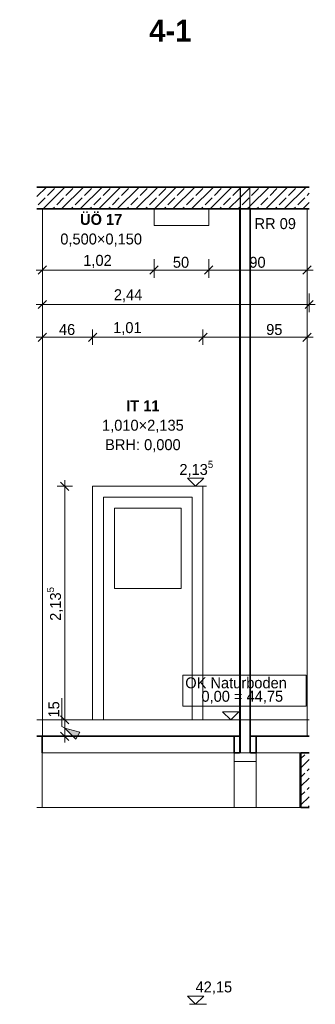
# Model space of a CAD drawing. Extents: x -22247 to 536407, y -187892 to 17509.
# Tile 51 of 75: x 396235 to 398940, y -187576 to -178575. Entities that reach past the tile are written whole.
import ezdxf
from ezdxf.lldxf.tags import DXFTag

# ---------------------------------------------------------------- set-up
doc = ezdxf.new("R2010")
doc.units = 0
doc.header["$LTSCALE"] = 50
doc.layers.get('0').update_dxf_attribs({"lineweight": 25})
for name, color, linetype, lineweight in [('01 Allgemein Beschriftung', 7, 'Continuous', 25), ('01AFU Allgemein Bemaßung', 7, 'Continuous', 25), ('20 Bodenplatte', 7, 'Continuous', 25), ('20 Dach Stb-Decke', 7, 'Continuous', 25), ('20 Fallrohre', 7, 'Continuous', 25), ('20 Fallrohre - Beschriftung', 7, 'Continuous', 25), ('20 Fenster Texte', 7, 'Continuous', 25), ('20 Fundament', 7, 'Continuous', 25), ('20 Innenwände', 7, 'Continuous', 25)]:
    doc.layers.add(name, color=color, linetype=linetype, lineweight=lineweight)
doc.styles.add('ERSTELLTER_STIL_2', font='GOTHIC.TTF')
doc.styles.add('ERSTELLTER_STIL_3', font='txt')
tags = doc.linetypes.add('Strichlinie weit', pattern=[0.529167, 0.3175, -0.211667]).pattern_tags.tags
tags[6:7] = [DXFTag(74, 4), DXFTag(75, 0), DXFTag(340, '0'), DXFTag(46, 1.0), DXFTag(50, 0.0), DXFTag(44, 0.0), DXFTag(45, 0.0)]
tags[4:5] = [DXFTag(74, 4), DXFTag(75, 0), DXFTag(340, '0'), DXFTag(46, 1.0), DXFTag(50, 0.0), DXFTag(44, 0.0), DXFTag(45, 0.0)]
tags = doc.linetypes.add('Untersicht', pattern=[0.4, 0.3, -0.1]).pattern_tags.tags
tags[6:7] = [DXFTag(74, 4), DXFTag(75, 0), DXFTag(340, '0'), DXFTag(46, 1.0), DXFTag(50, 0.0), DXFTag(44, 0.0), DXFTag(45, 0.0)]
tags[4:5] = [DXFTag(74, 4), DXFTag(75, 0), DXFTag(340, '0'), DXFTag(46, 1.0), DXFTag(50, 0.0), DXFTag(44, 0.0), DXFTag(45, 0.0)]
tags = doc.linetypes.add('Wipeout_Contour', pattern=[1, 0, -1]).pattern_tags.tags
tags[6:7] = [DXFTag(74, 4), DXFTag(75, 0), DXFTag(340, '0'), DXFTag(46, 1.0), DXFTag(50, 0.0), DXFTag(44, 0.0), DXFTag(45, 0.0)]
tags[4:5] = [DXFTag(74, 4), DXFTag(75, 0), DXFTag(340, '0'), DXFTag(46, 1.0), DXFTag(50, 0.0), DXFTag(44, 0.0), DXFTag(45, 0.0)]
pattern_1 = [(45, (395173.32, -184975.84), (-84.8528, 84.8528), []), (45, (395130.9, -184933.41), (-84.8528, 84.8528), [90, -30])]

# ---------------------------------------------------------------- blocks, each defined once
blk = doc.blocks.new('Verdeckungsfläche_A06WTXD01A', base_point=(397728.4, -184850.1))
at = {"color": 254, "linetype": 'Wipeout_Contour', "lineweight": 0, "ltscale": 0.501575, "true_color": 0xd6d6d6}
for p, q in [((398856.7, -184567.3), (397728.4, -184567.3)), ((397728.4, -184567.3), (397728.4, -184850.1)), ((398856.7, -184850.1), (398856.7, -184567.3)), ((397728.4, -184850.1), (398856.7, -184850.1))]:
    blk.add_line(p, q, dxfattribs=at)
blk = doc.blocks.new('-D232')
at = {"layer": '01AFU Allgemein Bemaßung', "color": 7, "linetype": 'Continuous', "lineweight": 13, "ltscale": 0.00028561}
for p, q in [((396.4803, -181.4411), (396.4053, -181.5161)), ((396.4428, -181.549), (396.4428, -181.4083)), ((396.9392, -181.4411), (396.8642, -181.5161)), ((396.9017, -181.549), (396.9017, -181.4083)), ((396.3866, -181.4786), (396.4428, -181.4786)), ((396.4428, -181.4786), (396.9017, -181.4786))]:
    blk.add_line(p, q, dxfattribs=at)
at = {"layer": '01AFU Allgemein Bemaßung', "color": 7, "lineweight": 13, "ltscale": 0.00028561, "insert": (396.5941, -181.4586), "char_height": 0.1, "attachment_point": 7, "style": 'ERSTELLTER_STIL_2'}
blk.add_mtext('\\A1;{\\pql;\\fCentury Gothic|b0|i0|c0|p0;\\W1.000000;46}', dxfattribs=at)
blk = doc.blocks.new('-D233')
at = {"layer": '01AFU Allgemein Bemaßung', "color": 7, "linetype": 'Continuous', "lineweight": 13, "ltscale": 0.00028561}
for p, q in [((396.9392, -181.4411), (396.8642, -181.5161)), ((396.9017, -181.549), (396.9017, -181.4083)), ((397.9492, -181.4411), (397.8742, -181.5161)), ((397.9117, -181.549), (397.9117, -181.4083)), ((396.9017, -181.4786), (397.9117, -181.4786))]:
    blk.add_line(p, q, dxfattribs=at)
at = {"layer": '01AFU Allgemein Bemaßung', "color": 7, "lineweight": 13, "ltscale": 0.00028561, "insert": (397.0899, -181.4586), "char_height": 0.1, "attachment_point": 7, "style": 'ERSTELLTER_STIL_2'}
blk.add_mtext('\\A1;{\\pql;\\fCentury Gothic|b0|i0|c0|p0;\\W1.000000;1,01}', dxfattribs=at)
blk = doc.blocks.new('-D234')
at = {"layer": '01AFU Allgemein Bemaßung', "color": 7, "linetype": 'Continuous', "lineweight": 13, "ltscale": 0.00028561}
for p, q in [((397.9492, -181.4411), (397.8742, -181.5161)), ((397.9117, -181.549), (397.9117, -181.4083)), ((398.8261, -181.5161), (398.9011, -181.4411)), ((398.8636, -181.549), (398.8636, -181.4083)), ((397.9117, -181.4786), (398.8636, -181.4786)), ((398.8636, -181.4786), (398.9199, -181.4786))]:
    blk.add_line(p, q, dxfattribs=at)
at = {"layer": '01AFU Allgemein Bemaßung', "color": 7, "lineweight": 13, "ltscale": 0.00028561, "insert": (398.4901, -181.4586), "char_height": 0.1, "attachment_point": 7, "style": 'ERSTELLTER_STIL_2'}
blk.add_mtext('\\A1;{\\pql;\\fCentury Gothic|b0|i0|c0|p0;\\W1.000000;95}', dxfattribs=at)
blk = doc.blocks.new('-D235')
at = {"layer": '01AFU Allgemein Bemaßung', "linetype": 'Continuous', "lineweight": 13, "ltscale": 0.00028561}
blk.add_hatch(color=7, dxfattribs=at).paths.add_polyline_path([(396.6467, -185.0508), (396.7491, -185.1533), (396.7866, -185.0883)])
at = {"layer": '01AFU Allgemein Bemaßung', "color": 7, "linetype": 'Continuous', "lineweight": 13, "ltscale": 0.00028561}
for p, q in [((396.6202, -184.9758), (396.6202, -184.7765)), ((396.6092, -184.9383), (396.6842, -185.0133)), ((396.717, -184.9758), (396.5764, -184.9758)), ((396.6202, -185.0355), (396.6202, -184.9758)), ((396.6467, -185.0508), (396.6202, -185.0355)), ((396.6467, -185.1258), (396.6467, -184.9758)), ((396.717, -185.1258), (396.5764, -185.1258)), ((396.6092, -185.0883), (396.6842, -185.1633)), ((396.6467, -185.0508), (396.7866, -185.0883)), ((396.6467, -185.0508), (396.7491, -185.1533)), ((396.6467, -185.1821), (396.6467, -185.1258)), ((396.7866, -185.0883), (396.7491, -185.1533))]:
    blk.add_line(p, q, dxfattribs=at)
blk = doc.blocks.new('-D236')
at = {"layer": '01AFU Allgemein Bemaßung', "color": 7, "linetype": 'Continuous', "lineweight": 13, "ltscale": 0.00028561}
for p, q in [((396.6467, -182.8408), (396.6467, -182.7846)), ((396.717, -182.8408), (396.5764, -182.8408)), ((396.6842, -182.8783), (396.6092, -182.8033)), ((396.6467, -184.9758), (396.6467, -182.8408)), ((396.6202, -184.9758), (396.6202, -184.7765)), ((396.6092, -184.9383), (396.6842, -185.0133)), ((396.717, -184.9758), (396.5764, -184.9758))]:
    blk.add_line(p, q, dxfattribs=at)
at = {"layer": '01AFU Allgemein Bemaßung', "color": 7, "lineweight": 13, "ltscale": 0.00028561, "char_height": 0.1, "attachment_point": 7, "rotation": 90, "style": 'ERSTELLTER_STIL_2'}
for s, insert in [('\\A1;{\\pql;\\fCentury Gothic|b0|i0|c0|p0;\\W1.000000;2,13\\fCentury Gothic|b0|i0|c0|p0;\\W1.000000;\\A1{\\H.66x;\\S5^  ;}}', (396.6418, -184.0711)), ('\\A1;{\\pql;\\fCentury Gothic|b0|i0|c0|p0;\\W1.000000;15}', (396.5988, -184.9544))]:
    blk.add_mtext(s, dxfattribs=dict(at, insert=insert))
blk = doc.blocks.new('-D237')
at = {"layer": '01AFU Allgemein Bemaßung', "color": 7, "linetype": 'Continuous', "lineweight": 13, "ltscale": 0.00028561}
for p, q in [((398.8834, -181.249), (398.8834, -181.0786)), ((396.4803, -181.1411), (396.4053, -181.2161)), ((396.4428, -181.2786), (396.4428, -181.1083)), ((398.8459, -181.2161), (398.9209, -181.1411)), ((396.3866, -181.1786), (396.4428, -181.1786)), ((396.4428, -181.1786), (398.8834, -181.1786)), ((398.8834, -181.1786), (398.9396, -181.1786))]:
    blk.add_line(p, q, dxfattribs=at)
at = {"layer": '01AFU Allgemein Bemaßung', "color": 7, "lineweight": 13, "ltscale": 0.00028561, "insert": (397.0965, -181.1581), "char_height": 0.1, "attachment_point": 7, "style": 'ERSTELLTER_STIL_2'}
blk.add_mtext('\\A1;{\\pql;\\fCentury Gothic|b0|i0|c0|p0;\\W1.000000;2,44}', dxfattribs=at)
blk = doc.blocks.new('-D238')
at = {"layer": '01AFU Allgemein Bemaßung', "color": 7, "linetype": 'Continuous', "lineweight": 13, "ltscale": 0.00028561}
for p, q in [((396.4428, -180.9345), (396.4428, -180.7642)), ((397.4645, -180.9345), (397.4645, -180.7642)), ((396.3866, -180.8642), (396.4428, -180.8642)), ((396.4803, -180.8267), (396.4053, -180.9017)), ((396.4428, -180.8642), (397.4645, -180.8642)), ((397.502, -180.8267), (397.427, -180.9017))]:
    blk.add_line(p, q, dxfattribs=at)
at = {"layer": '01AFU Allgemein Bemaßung', "color": 7, "lineweight": 13, "ltscale": 0.00028561, "insert": (396.8168, -180.8442), "char_height": 0.1, "attachment_point": 7, "style": 'ERSTELLTER_STIL_2'}
blk.add_mtext('\\A1;{\\pql;\\fCentury Gothic|b0|i0|c0|p0;\\W1.000000;1,02}', dxfattribs=at)
blk = doc.blocks.new('-D239')
at = {"layer": '01AFU Allgemein Bemaßung', "color": 7, "linetype": 'Continuous', "lineweight": 13, "ltscale": 0.00028561}
for p, q in [((397.4645, -180.9345), (397.4645, -180.7642)), ((397.9645, -180.9345), (397.9645, -180.7642)), ((397.502, -180.8267), (397.427, -180.9017)), ((397.4645, -180.8642), (397.9645, -180.8642)), ((398.002, -180.8267), (397.927, -180.9017))]:
    blk.add_line(p, q, dxfattribs=at)
at = {"layer": '01AFU Allgemein Bemaßung', "color": 7, "lineweight": 13, "ltscale": 0.00028561, "insert": (397.6363, -180.8442), "char_height": 0.1, "attachment_point": 7, "style": 'ERSTELLTER_STIL_2'}
blk.add_mtext('\\A1;{\\pql;\\fCentury Gothic|b0|i0|c0|p0;\\W1.000000;50}', dxfattribs=at)
blk = doc.blocks.new('-D240')
at = {"layer": '01AFU Allgemein Bemaßung', "color": 7, "linetype": 'Continuous', "lineweight": 13, "ltscale": 0.00028561}
for p, q in [((397.9645, -180.9345), (397.9645, -180.7642)), ((398.8636, -180.9345), (398.8636, -180.7642)), ((398.002, -180.8267), (397.927, -180.9017)), ((397.9645, -180.8642), (398.8636, -180.8642)), ((398.8261, -180.9017), (398.9011, -180.8267)), ((398.8636, -180.8642), (398.9199, -180.8642))]:
    blk.add_line(p, q, dxfattribs=at)
at = {"layer": '01AFU Allgemein Bemaßung', "color": 7, "lineweight": 13, "ltscale": 0.00028561, "insert": (398.3358, -180.8442), "char_height": 0.1, "attachment_point": 7, "style": 'ERSTELLTER_STIL_2'}
blk.add_mtext('\\A1;{\\pql;\\fCentury Gothic|b0|i0|c0|p0;\\W1.000000;90}', dxfattribs=at)

msp = doc.modelspace()

# ---------------------------------------------------------------- hatches: boundary and pattern name
at = {"layer": '20 Dach Stb-Decke', "linetype": 'Continuous', "lineweight": 13, "ltscale": 0.00028561, "true_color": 0x000100}
h = msp.add_hatch(dxfattribs=at)
h.set_pattern_fill('Beton_Stahlbeton_000a', color=98, scale=1000, style=0, pattern_type=2)
h.set_pattern_definition(pattern_1)
h.paths.add_polyline_path([(396393.2, -180305.8), (398252.2, -180305.8), (398252.2, -180105.8), (396393.2, -180105.8)])
h = msp.add_hatch(dxfattribs=at)
h.set_pattern_fill('Beton_Stahlbeton_000a', color=98, scale=1000, style=0, pattern_type=2)
h.set_pattern_definition(pattern_1)
h.paths.add_polyline_path([(398339.2, -180105.8), (398254.5, -180105.8), (398254.5, -180305.8), (398339.2, -180305.8)])
h = msp.add_hatch(dxfattribs=at)
h.set_pattern_fill('Beton_Stahlbeton_000a', color=98, scale=1000, style=0, pattern_type=2)
h.set_pattern_definition(pattern_1)
h.paths.add_polyline_path([(398883.4, -180105.8), (398341.5, -180105.8), (398341.5, -180305.8), (398883.4, -180305.8)])
at = {"layer": '20 Fundament', "linetype": 'Continuous', "lineweight": 13, "ltscale": 0.00028561, "true_color": 0x000100}
h = msp.add_hatch(dxfattribs=at)
h.set_pattern_fill('Beton_Stahlbeton_000a', color=98, scale=1000, style=0, pattern_type=2)
h.set_pattern_definition(pattern_1)
h.paths.add_polyline_path([(398883.4, -185275.8), (398808.5, -185275.8), (398808.5, -185775.8), (398883.4, -185775.8)])

# ---------------------------------------------------------------- linework, layer by layer
at = {"layer": '01AFU Allgemein Bemaßung', "color": 7, "linetype": 'Continuous', "lineweight": 13, "ltscale": 0.00028561}
for p, q in [((397844, -182840.8), (397769, -182765.8)), ((397769, -182765.8), (397919, -182765.8)), ((397919, -182765.8), (397844, -182840.8)), ((397844, -182840.8), (397787.8, -182840.8)), ((397844, -182840.8), (397944, -182840.8)), ((398165.9, -184975.8), (398090.9, -184900.8)), ((398090.9, -184900.8), (398240.9, -184900.8)), ((398240.9, -184900.8), (398165.9, -184975.8)), ((398165.9, -184975.8), (397915.9, -184975.8)), ((398165.9, -184975.8), (398222.1, -184975.8)), ((397844, -187575.8), (397769, -187500.8)), ((397769, -187500.8), (397919, -187500.8)), ((397919, -187500.8), (397844, -187575.8)), ((397844, -187575.8), (397787.8, -187575.8)), ((397844, -187575.8), (397944, -187575.8))]:
    msp.add_line(p, q, dxfattribs=at)
at = {"layer": '20 Bodenplatte', "color": 7, "linetype": 'Continuous', "lineweight": 35, "ltscale": 0.015006}
for p, q in [((396393.2, -185125.8), (396441.1, -185125.8)), ((396441.1, -185125.8), (398198.6, -185125.8)), ((396441.1, -185275.8), (396441.1, -185125.8)), ((398198.6, -185125.8), (398246.9, -185125.8)), ((398198.6, -185275.8), (398198.6, -185125.8)), ((398346.7, -185125.8), (398398.6, -185125.8)), ((398398.6, -185125.8), (398883.4, -185125.8)), ((398398.6, -185275.8), (398398.6, -185125.8)), ((398198.6, -185275.8), (398246.9, -185275.8)), ((398346.7, -185275.8), (398398.6, -185275.8))]:
    msp.add_line(p, q, dxfattribs=at)
at = {"layer": '20 Dach Stb-Decke', "color": 7, "linetype": 'Continuous', "lineweight": 35, "ltscale": 0.015006}
for p, q in [((398252.2, -180105.8), (396393.2, -180105.8)), ((398254.5, -180105.8), (398252.2, -180105.8)), ((398339.2, -180105.8), (398254.5, -180105.8)), ((398341.5, -180105.8), (398339.2, -180105.8)), ((398883.4, -180105.8), (398341.5, -180105.8)), ((398883.4, -180305.8), (396393.2, -180305.8))]:
    msp.add_line(p, q, dxfattribs=at)
at = {"layer": '20 Dach Stb-Decke', "color": 30, "linetype": 'Untersicht', "lineweight": 18, "ltscale": 0.00026244, "true_color": 0xff7300}
msp.add_line((398883.4, -184975.8), (396393.2, -184975.8), dxfattribs=at)
at = {"layer": '20 Dach Stb-Decke', "color": 7, "linetype": 'Strichlinie weit', "lineweight": 13, "ltscale": 0.00028561}
msp.add_line((398799.7, -185275.8), (396436.6, -185275.8), dxfattribs=at)
at = {"layer": '20 Fallrohre', "color": 7, "linetype": 'Continuous', "lineweight": 18, "ltscale": 0.00105}
for p, q in [((398252.2, -180105.8), (398252.2, -185275.8)), ((398254.5, -180105.8), (398254.5, -185275.8)), ((398339.2, -180105.8), (398339.2, -185275.8)), ((398341.5, -180105.8), (398341.5, -185275.8)), ((398254.5, -185275.8), (398252.2, -185275.8)), ((398341.5, -185275.8), (398339.2, -185275.8))]:
    msp.add_line(p, q, dxfattribs=at)
at = {"layer": '20 Fallrohre', "color": 253, "linetype": 'Continuous', "lineweight": 18, "ltscale": 0.00105, "true_color": 0x9f9f9f}
for p, q in [((398246.9, -185275.8), (398246.9, -180305.8)), ((398346.7, -185275.8), (398346.7, -180305.8)), ((398248.3, -185275.8), (398246.9, -185275.8)), ((398251.2, -185275.8), (398248.3, -185275.8)), ((398252.2, -185275.8), (398251.2, -185275.8)), ((398254.5, -185275.8), (398257.9, -185275.8)), ((398257.9, -185275.8), (398263.3, -185275.8)), ((398263.3, -185275.8), (398269.8, -185275.8)), ((398269.8, -185275.8), (398277.1, -185275.8)), ((398277.1, -185275.8), (398285, -185275.8)), ((398285, -185275.8), (398293.3, -185275.8)), ((398293.3, -185275.8), (398301.6, -185275.8)), ((398301.6, -185275.8), (398309.9, -185275.8)), ((398309.9, -185275.8), (398317.7, -185275.8)), ((398317.7, -185275.8), (398324.9, -185275.8)), ((398324.9, -185275.8), (398331.2, -185275.8)), ((398331.2, -185275.8), (398336.5, -185275.8)), ((398336.5, -185275.8), (398339.2, -185275.8)), ((398341.8, -185275.8), (398341.5, -185275.8)), ((398344.9, -185275.8), (398341.8, -185275.8)), ((398346.5, -185275.8), (398344.9, -185275.8)), ((398346.7, -185275.8), (398346.5, -185275.8))]:
    msp.add_line(p, q, dxfattribs=at)
at = {"layer": '20 Fundament', "color": 7, "linetype": 'Continuous', "lineweight": 18, "ltscale": 0.00105}
for p, q in [((396441.1, -185275.8), (396441.1, -185775.8)), ((398198.6, -185355.8), (398198.6, -185275.8)), ((398398.6, -185275.8), (398398.6, -185355.8)), ((398798.6, -185275.8), (398808.5, -185275.8)), ((398798.6, -185775.8), (398798.6, -185275.8)), ((398198.6, -185355.8), (398398.6, -185355.8)), ((398198.6, -185355.8), (398198.6, -185775.8)), ((398398.6, -185355.8), (398398.6, -185775.8)), ((396393.2, -185775.8), (396441.1, -185775.8)), ((396441.1, -185775.8), (398198.6, -185775.8)), ((398398.6, -185775.8), (398198.6, -185775.8)), ((398398.6, -185775.8), (398757.1, -185775.8)), ((398798.6, -185775.8), (398757.1, -185775.8)), ((398798.6, -185775.8), (398808.5, -185775.8))]:
    msp.add_line(p, q, dxfattribs=at)
at = {"layer": '20 Fundament', "color": 7, "linetype": 'Continuous', "lineweight": 35, "ltscale": 0.015006}
for p, q in [((398808.5, -185275.8), (398808.5, -185775.8)), ((398883.4, -185275.8), (398808.5, -185275.8)), ((398883.4, -185775.8), (398808.5, -185775.8))]:
    msp.add_line(p, q, dxfattribs=at)
at = {"layer": '20 Innenwände', "color": 7, "linetype": 'Continuous', "lineweight": 18, "ltscale": 0.00105}
for p, q in [((396442.8, -185125.8), (396442.8, -180305.8)), ((397464.5, -180455.8), (397464.5, -180305.8)), ((397964.5, -180305.8), (397964.5, -180455.8)), ((398863.6, -180305.8), (398863.6, -185125.8)), ((397964.5, -180455.8), (397464.5, -180455.8)), ((396901.7, -184975.8), (396901.7, -182840.8)), ((396901.7, -182840.8), (397911.7, -182840.8)), ((397911.7, -182840.8), (397911.7, -184975.8)), ((397001.7, -184975.8), (397001.7, -182940.8)), ((397001.7, -182940.8), (397811.7, -182940.8)), ((397811.7, -184975.8), (397811.7, -182940.8)), ((397101.7, -183775.8), (397101.7, -183040.8)), ((397101.7, -183040.8), (397711.7, -183040.8)), ((397711.7, -183040.8), (397711.7, -183775.8)), ((397711.7, -183775.8), (397101.7, -183775.8)), ((397001.7, -184975.8), (396901.7, -184975.8)), ((397001.7, -184975.8), (397811.7, -184975.8)), ((397911.7, -184975.8), (397811.7, -184975.8))]:
    msp.add_line(p, q, dxfattribs=at)

# ---------------------------------------------------------------- block references
at = {"layer": '01AFU Allgemein Bemaßung', "color": 7, "linetype": 'Continuous', "lineweight": 13, "ltscale": 0.00028561, "xscale": 1000, "yscale": 1000, "zscale": 1000}
for name in ['-D238', '-D239', '-D240', '-D237', '-D232', '-D233', '-D234', '-D236', '-D235']:
    msp.add_blockref(name, (0, 0), dxfattribs=at)
at = {"layer": '01AFU Allgemein Bemaßung', "color": 254, "linetype": 'Wipeout_Contour', "lineweight": 0, "ltscale": 0.501575, "true_color": 0xd6d6d6}
msp.add_blockref('Verdeckungsfläche_A06WTXD01A', (397728.4, -184850.1), dxfattribs=at)

# ---------------------------------------------------------------- texts
at = {"layer": '01 Allgemein Beschriftung', "color": 1, "linetype": 'Continuous', "lineweight": 18, "ltscale": 0.00105, "true_color": 0xf50000, "insert": (397420.9, -178675.4), "char_height": 200, "attachment_point": 4, "style": 'ERSTELLTER_STIL_3'}
msp.add_mtext('\\A1;{\\fCentury Gothic|b1|i0|c0|p0;\\W1;4\\fCentury Gothic|b1|i0|c0|p0;\\W1;-1}', dxfattribs=at)
at = {"layer": '01AFU Allgemein Bemaßung', "color": 7, "lineweight": 13, "ltscale": 0.00028561, "char_height": 100, "attachment_point": 7, "style": 'ERSTELLTER_STIL_2'}
for s, insert in [('\\A1;{\\fCentury Gothic|b0|i0|c0|p0;\\W1;2,13\\fCentury Gothic|b0|i0|c0|p0;\\W1;\\A1;{\\H0.66x;\\S5^  ;}}', (397696, -182766)), ('\\A1;{\\fCentury Gothic|b0|i0|c0|p0;\\W1;OK Naturboden}', (397749.8, -184688.7)), ('\\A1;{\\fCentury Gothic|b0|i0|c0|p0;\\W1;0,00 = 44,75}', (397897.8, -184828.7)), ('\\A1;{\\fCentury Gothic|b0|i0|c0|p0;\\W1;42,15}', (397844, -187485.8))]:
    msp.add_mtext(s, dxfattribs=dict(at, insert=insert))
at = {"layer": '20 Fallrohre - Beschriftung', "color": 154, "linetype": 'Continuous', "lineweight": 18, "ltscale": 0.00105, "true_color": 0x0051a8, "insert": (398572.7, -180490.8), "char_height": 100, "attachment_point": 8, "style": 'ERSTELLTER_STIL_2'}
msp.add_mtext('\\A1;{\\fCentury Gothic|b0|i0|c0|p0;\\W1;RR 09}', dxfattribs=at)
at = {"layer": '20 Fenster Texte', "color": 7, "linetype": 'Continuous', "lineweight": 13, "ltscale": 0.00028561, "char_height": 100, "attachment_point": 8, "style": 'ERSTELLTER_STIL_3'}
for s, insert, line_spacing_factor in [('\\A1;{\\fCentury Gothic|b1|i0|c0|p0;\\W1;ÜÖ 17\\P\\fCentury Gothic|b0|i0|c0|p0;\\W1;0,500×0,150}', (396980.1, -180648.7), 1.073723), ('\\A1;{\\fCentury Gothic|b1|i0|c0|p0;\\W1;IT 11\\P\\fCentury Gothic|b0|i0|c0|p0;\\W1;1,010×2,135\\P\\fCentury Gothic|b0|i0|c0|p0;\\W1;BRH: \\fCentury Gothic|b0|i0|c0|p0;\\W1;0,000}', (397362.1, -182528.8), 1.065786)]:
    msp.add_mtext(s, dxfattribs=dict(at, insert=insert, line_spacing_factor=line_spacing_factor))

doc.saveas('drawing.dxf')
